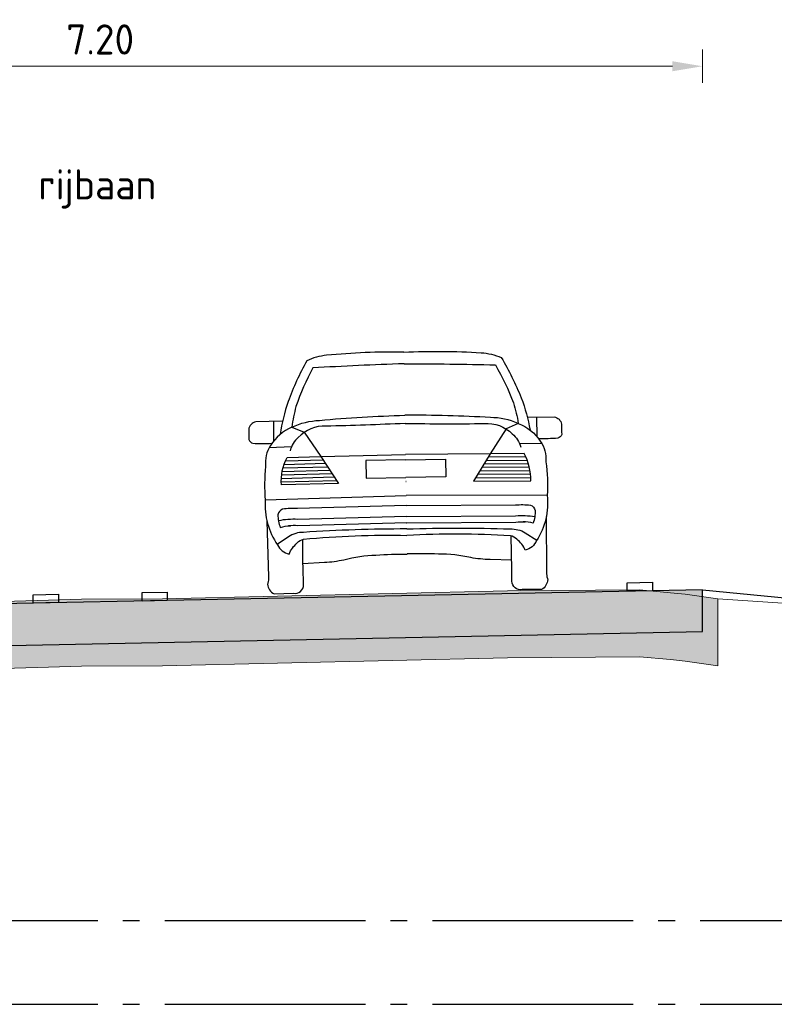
# Model space of a CAD drawing. Header units: metres. Extents: x 180716 to 180809, y 418548 to 418668.
# Tile 16 of 148: x 180733.5 to 180738.01, y 418574.36 to 418580.25. Entities that reach past the tile are written whole.
import ezdxf

# ---------------------------------------------------------------- set-up
doc = ezdxf.new("R2010")
doc.units = ezdxf.units.M
doc.linetypes.add('AL-NAP_LIJN', pattern=[15.25, 12, -1.5, 0.25, -1.5])
doc.layers.get('0').update_dxf_attribs({"color": 30, "lineweight": 0})
doc.layers.get('Defpoints').update_dxf_attribs({"lineweight": 0})
for name, color, linetype, lineweight in [('B-WE-GW-BERM-GD', 253, 'Continuous', 0), ('B-WE-VH-M', 253, 'Continuous', 0), ('B-WE-VH-VERHARDING_ASFALT-GD', 253, 'Continuous', 0), ('N-WE-GW-BERM-GD', 90, 'Continuous', 30), ('N-WE-VH-M', 7, 'Continuous', 18), ('N-WE-VH-VERHARDING_ASFALT-GD', 210, 'Continuous', 30), ('N-WE-VW-MARKERING-GD', 7, 'Continuous', 30), ('N-WE-WH-WATERPEIL_WINTERPEIL-GD', 150, 'AL-NAP_LIJN', 25), ('N-WE-WH-WATERPEIL_ZOMERPEIL-GD', 150, 'AL-NAP_LIJN', 25), ('X-XX-AL-AANKLEDING-SD', 6, 'Continuous', 25)]:
    doc.layers.add(name, color=color, linetype=linetype, lineweight=lineweight)
doc.layers.add('B-WE-VH-VERHARDING_ASFALT-AD', color=253, linetype='Continuous', lineweight=0, transparency=0.5)
doc.layers.add('N-WE-VH-VERHARDING_ASFALT-AD', color=212, linetype='Continuous', lineweight=18, transparency=0.3)
doc.styles.add('NLCS-ISO-M100-T18', font='NLCS-ISO.ttf', dxfattribs={"height": 0.18})
doc.dimstyles.new('NLCS-M100-T18-PIJL_L2_H1', dxfattribs={"dimscale": 0.1, "dimtxt": 2.5, "dimasz": 1.8, "dimexe": 2, "dimexo": 2, "dimgap": 0.7, "dimtad": 1, "dimzin": 0, "dimdsep": 46, "dimtxsty": 'NLCS-ISO-M100-T18', "dimcen": 0, "dimdle": 2, "dimclrd": 256, "dimclre": 256, "dimclrt": 1, "dimadec": 1, "dimazin": 0, "dimtfac": 1, "dimtdec": 3, "dimtofl": 0, "dimtmove": 0, "dimatfit": 3, "dimfxl": 2, "dimfxlon": 1, "dimtfillclr": 256, "dimtolj": 1, "dimtzin": 0, "dimlwd": -1, "dimlwe": -1, "dimarcsym": 0})

# ---------------------------------------------------------------- blocks, each defined once
blk = doc.blocks.new('*D27')
at = {"layer": 'Defpoints', "color": 0, "transparency": 16777216}
for p in [(180737.5810258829, 418579.9685370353), (180730.381025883, 418579.5008105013), (180737.5810258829, 418579.5008105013)]:
    blk.add_point(p, dxfattribs=at)
at = {"layer": 'N-WE-VH-M', "transparency": 16777216}
for p, q in [((180730.381025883, 418579.8685370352), (180730.381025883, 418580.0685370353)), ((180737.5810258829, 418579.8685370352), (180737.5810258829, 418580.0685370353)), ((180730.561025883, 418579.9685370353), (180737.401025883, 418579.9685370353))]:
    blk.add_line(p, q, dxfattribs=at)
for points in [[(180730.561025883, 418579.9985370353), (180730.561025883, 418579.9385370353), (180730.381025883, 418579.9685370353)], [(180737.401025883, 418579.9985370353), (180737.401025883, 418579.9385370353), (180737.5810258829, 418579.9685370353)]]:
    blk.add_solid(points, dxfattribs=at)
at = {"layer": 'N-WE-VH-M', "color": 1, "transparency": 16777216, "insert": (180733.9810258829, 418580.1285370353), "char_height": 0.18, "attachment_point": 5, "style": 'NLCS-ISO-M100-T18'}
blk.add_mtext('\\A1;7.20', dxfattribs=at)
blk = doc.blocks.new('SAL-AANKLEDING_AUTO2_ACHTERAANZICHT-D')
for points in [[(4.440892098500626e-16, 1.430253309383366, 0.02613860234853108), (-0.4616485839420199, 1.419021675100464, 0.07661489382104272), (-0.5813669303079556, 1.388175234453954, 0.03666797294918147), (-0.6969704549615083, 1.145604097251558, 0.04913597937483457), (-0.7464483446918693, 0.9515987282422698, 2.196377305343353)], [(4.440892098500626e-16, 1.430253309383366, -0.02613860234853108), (0.4616485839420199, 1.419021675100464, -0.07661489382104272), (0.5813669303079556, 1.388175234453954, -0.03666797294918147), (0.6969704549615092, 1.145604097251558, -0.04913597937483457), (0.7464483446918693, 0.9515987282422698, -2.196377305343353)], [(-5.589400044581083e-06, 1.360676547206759, 0.005851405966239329), (-0.545667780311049, 1.344526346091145, 0.04085810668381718), (-0.6501764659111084, 1.115670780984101, 0.0349975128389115), (-0.6766741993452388, 0.9930433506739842, -0.1007371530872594), (-0.5105591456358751, 1.030315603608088, -0.01752609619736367), (-3.034991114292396e-05, 1.052458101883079, 0.2892893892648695)], [(5.589400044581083e-06, 1.360676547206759, -0.005851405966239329), (0.5456677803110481, 1.344526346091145, -0.04085810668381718), (0.6501764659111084, 1.115670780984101, -0.0349975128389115), (0.6766741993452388, 0.9930433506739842, 0.1007371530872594), (0.5105591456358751, 1.030315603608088, 0.01752609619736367), (3.034991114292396e-05, 1.052458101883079, -0.2892893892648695)], [(-0.7315395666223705, 1.029056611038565), (-0.8907814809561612, 1.027783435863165, 0.3476511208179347), (-0.9348137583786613, 0.9831402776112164, -0.01669251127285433), (-0.9350017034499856, 0.9225175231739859, 0.2222222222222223), (-0.9113959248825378, 0.9002189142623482, 0.01535152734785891), (-0.7971221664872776, 0.898170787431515, -1.76727317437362)], [(-3.429406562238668e-05, 1.00336133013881, -0.004258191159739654), (-0.4731833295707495, 0.9950094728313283, 0.2228598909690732), (-0.6398109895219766, 0.9309233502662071, 0.1396139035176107), (-0.6898579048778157, 0.8510146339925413, 2.585177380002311)], [(3.429406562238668e-05, 1.00336133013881, 0.004258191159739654), (0.4731833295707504, 0.9950094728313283, -0.2228598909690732), (0.6398109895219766, 0.9309233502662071, -0.1396139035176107), (0.6898579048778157, 0.8510146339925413, -2.585177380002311)], [(0.7315395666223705, 1.029056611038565), (0.8907814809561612, 1.027783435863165, -0.3476511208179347), (0.9348137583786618, 0.9831402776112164, 0.01669251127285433), (0.9350017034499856, 0.9225175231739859, -0.2222222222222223), (0.9113959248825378, 0.9002189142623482, -0.01535152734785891), (0.7971221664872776, 0.898170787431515, 1.76727317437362)], [(-0.6766741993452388, 0.9930433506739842, 0.1536036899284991), (-0.8063094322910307, 0.884707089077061, 0.1756729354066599), (-0.8378713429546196, 0.7606592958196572, 0.04629192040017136), (-0.8430091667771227, 0.5601565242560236, 0.1693775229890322), (-0.7740873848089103, 0.2909360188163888, 0.2362105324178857), (-0.7061289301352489, 0.2348061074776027, -0.1175878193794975), (-0.656320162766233, 0.3006703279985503, -0.1523203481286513), (-0.6186474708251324, 0.3221615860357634, -0.02787636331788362), (-8.798739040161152e-05, 0.3349876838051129, 3.882497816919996)], [(0.6766741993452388, 0.9930433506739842, -0.1536036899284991), (0.8063094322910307, 0.884707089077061, -0.1756729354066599), (0.8378713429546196, 0.7606592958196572, -0.04629192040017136), (0.8430091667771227, 0.5601565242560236, -0.1693775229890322), (0.7740873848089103, 0.2909360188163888, -0.2362105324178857), (0.7061289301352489, 0.2348061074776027, 0.1175878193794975), (0.656320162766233, 0.3006703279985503, 0.1523203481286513), (0.6186474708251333, 0.3221615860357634, 0.02787636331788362), (8.798739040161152e-05, 0.3349876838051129, -3.882497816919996)], [(-0.5056978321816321, 0.8147836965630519), (-0.4034306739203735, 0.6517955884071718), (-0.7453448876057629, 0.6484400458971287, -0.1358112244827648), (-0.7085329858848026, 0.812198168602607), (-0.5056978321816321, 0.8147836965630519)], [(0.5056978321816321, 0.8147836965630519), (0.4034306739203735, 0.6517955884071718), (0.7453448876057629, 0.6484400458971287, 0.1358112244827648), (0.7085329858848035, 0.812198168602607), (0.5056978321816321, 0.8147836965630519)], [(-0.7406856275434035, 0.5036530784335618, 0.2365543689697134), (-0.7690086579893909, 0.4711179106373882, 0.08143002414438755), (-0.7558164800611, 0.3948134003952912, -0.07099198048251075), (-0.6954821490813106, 0.4041644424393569, -0.006008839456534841)], [(-7.807566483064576e-05, 0.5125213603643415), (-0.6516970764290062, 0.5061791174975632, 0.0475829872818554), (-0.7406856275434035, 0.5036530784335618, 0.7309953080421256)], [(7.807566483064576e-05, 0.5125213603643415), (0.6516970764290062, 0.5061791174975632, -0.0475829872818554), (0.7406856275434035, 0.5036530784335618, -0.7309953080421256)], [(0.7406856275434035, 0.5036530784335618, -0.2365543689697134), (0.7690086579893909, 0.4711179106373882, -0.08143002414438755), (0.7558164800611, 0.3948134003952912, 0.07099198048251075), (0.6954821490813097, 0.4041644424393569, 0.006008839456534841)], [(-0.8348454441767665, 0.4344694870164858), (-0.8302482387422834, 0.1000278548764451, -0.2484929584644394)], [(-7.807566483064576e-05, 0.4475381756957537), (-0.6516970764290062, 0.4411959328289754, 0.06139574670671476), (-0.7662126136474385, 0.4347853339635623, 0.7309953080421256)], [(7.807566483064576e-05, 0.4475381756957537), (0.6516970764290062, 0.4411959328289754, -0.06139574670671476), (0.7662126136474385, 0.4347853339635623, -0.7309953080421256)], [(0.8348454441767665, 0.4344694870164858), (0.8302482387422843, 0.1000278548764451, 0.2484929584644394)], [(-8.490331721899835e-05, 0.3733781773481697, 0.01620402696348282), (-0.6172591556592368, 0.3630381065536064, 0.1466534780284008), (-0.7078130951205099, 0.3387648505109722), (-0.7760644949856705, 0.2939410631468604)], [(-7.807566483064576e-05, 0.4096313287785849), (-0.6516970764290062, 0.4032890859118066, 0.02966404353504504), (-0.7072716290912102, 0.4037006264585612, 0.7309953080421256)], [(8.21126252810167e-05, 0.4081166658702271, 3.568422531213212e-05), (-0.001031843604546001, 0.4080818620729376, 2.482915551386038)], [(-8.21126252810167e-05, 0.4081166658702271, -3.568422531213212e-05), (0.001031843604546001, 0.4080818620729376, -2.482915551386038)], [(7.807566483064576e-05, 0.4096313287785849), (0.6516970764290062, 0.4032890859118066, -0.02966404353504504), (0.7072716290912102, 0.4037006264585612, -0.7309953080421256)], [(8.490331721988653e-05, 0.3733781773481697, -0.01620402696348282), (0.617259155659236, 0.3630381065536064, -0.1466534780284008), (0.7078130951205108, 0.3387648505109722), (0.7760644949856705, 0.2939410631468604)], [(-0.7995630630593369, -0.002029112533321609), (-0.6834906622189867, 0, 0.4732745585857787), (-0.6224076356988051, 0.0508713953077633, -0.007714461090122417), (-0.622987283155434, 0.3210680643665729, -0.6325902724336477)], [(0.7995630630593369, -0.002029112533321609), (0.6834906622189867, 0, -0.4732745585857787), (0.6224076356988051, 0.0508713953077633, 0.007714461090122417), (0.622987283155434, 0.3210680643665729, 0.6325902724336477)], [(-0.6237161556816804, 0.177099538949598), (-0.4947011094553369, 0.1821235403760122, 0.03752420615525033), (-0.3795930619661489, 0.1956105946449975, -0.05794033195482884), (-0.1869567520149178, 0.2202384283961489, -0.01919793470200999), (-9.693201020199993e-05, 0.2236451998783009, -1.799571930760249)], [(0.6237161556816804, 0.177099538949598), (0.4947011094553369, 0.1821235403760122, -0.03752420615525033), (0.3795930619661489, 0.1956105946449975, 0.05794033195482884), (0.1869567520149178, 0.2202384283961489, 0.01919793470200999), (9.693201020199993e-05, 0.2236451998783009, 1.799571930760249)], [(-0.8302482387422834, 0.1000278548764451, -0.06773080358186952), (-0.8349896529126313, 0.06383793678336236, 0.08953268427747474), (-0.836885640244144, 0.05696027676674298, 0.4116406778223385)], [(0.8302482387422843, 0.1000278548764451, 0.06773080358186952), (0.8349896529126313, 0.06383793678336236, -0.08953268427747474), (0.836885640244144, 0.05696027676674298, -0.4116406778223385)], [(-0.836885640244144, 0.05696027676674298, 0.2471577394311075), (-0.7995630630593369, -0.002029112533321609, 0.4179660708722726)], [(0.836885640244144, 0.05696027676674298, -0.2471577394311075), (0.7995630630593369, -0.002029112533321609, -0.4179660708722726)]]:
    blk.add_lwpolyline(points, format="xyb")
for points in [[(-0.7867506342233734, 1.028615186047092), (-0.7868711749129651, 0.911445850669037)], [(0.7867506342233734, 1.028615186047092), (0.786871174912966, 0.911445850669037)], [(-0.6766741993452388, 0.9930433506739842), (-0.6041270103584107, 0.960675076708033), (-0.5056978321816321, 0.8147836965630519), (-4.915868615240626e-05, 0.8183267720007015)], [(0.6766741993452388, 0.9930433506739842), (0.6041270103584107, 0.960675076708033), (0.5056978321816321, 0.8147836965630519), (4.915868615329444e-05, 0.8183267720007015)], [(-0.6807379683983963, 0.8754053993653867), (-0.814881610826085, 0.8708350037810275)], [(0.6807379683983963, 0.8754053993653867), (0.814881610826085, 0.8708350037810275)], [(-0.7268669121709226, 0.7710886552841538), (-0.4797027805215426, 0.7733541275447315)], [(-0.7184605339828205, 0.7919165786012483), (-0.4926484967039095, 0.7939863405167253)], [(-5.172680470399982e-05, 0.7863588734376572), (-0.2381625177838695, 0.7860315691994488), (-0.23835472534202, 0.6807432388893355)], [(5.172680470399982e-05, 0.7863588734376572), (0.2381625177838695, 0.7860315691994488), (0.23835472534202, 0.6807432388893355)], [(0.7268669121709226, 0.7710886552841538), (0.4797027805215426, 0.7733541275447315)], [(0.7184605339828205, 0.7919165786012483), (0.4926484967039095, 0.7939863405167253)], [(-0.742502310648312, 0.7086927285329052), (-0.4408656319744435, 0.7114574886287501)], [(-0.7387910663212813, 0.7294776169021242), (-0.4538113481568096, 0.7320897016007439)], [(-0.7336061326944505, 0.7502760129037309), (-0.4667570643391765, 0.7527219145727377)], [(0.742502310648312, 0.7086927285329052), (0.4408656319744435, 0.7114574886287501)], [(0.7387910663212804, 0.7294776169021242), (0.4538113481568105, 0.7320897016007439)], [(0.7336061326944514, 0.7502760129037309), (0.4667570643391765, 0.7527219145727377)], [(-0.7457023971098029, 0.6671616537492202), (-0.4149741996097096, 0.6701930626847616)], [(-0.7447948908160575, 0.6879208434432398), (-0.4279199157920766, 0.6908252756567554)], [(-0.23835472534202, 0.6807432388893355), (-6.021289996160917e-05, 0.680724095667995)], [(6.217739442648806e-05, 0.6562701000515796), (-0.0003451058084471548, 0.6562746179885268)], [(-6.217739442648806e-05, 0.6562701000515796), (0.0003451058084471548, 0.6562746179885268)], [(0.23835472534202, 0.6807432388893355), (6.021289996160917e-05, 0.680724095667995)], [(0.7457023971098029, 0.6671616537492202), (0.4149741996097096, 0.6701930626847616)], [(0.7447948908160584, 0.6879208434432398), (0.4279199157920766, 0.6908252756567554)], [(-0.8430595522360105, 0.5609125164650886), (-6.890018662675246e-05, 0.5725848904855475)], [(0.8430595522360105, 0.5609125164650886), (6.890018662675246e-05, 0.5725848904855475)]]:
    blk.add_lwpolyline(points)

msp = doc.modelspace()

# ---------------------------------------------------------------- hatches: boundary and pattern name
at = {"layer": 'B-WE-VH-VERHARDING_ASFALT-AD'}
h = msp.add_hatch(color=256, dxfattribs=at)
h.dxf.hatch_style = 1
h.paths.add_polyline_path([(180730.3698364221, 418576.2705730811), (180730.3698364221, 418576.6705730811), (180730.374580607, 418576.6710923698), (180730.7862793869, 418576.704643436), (180732.3100278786, 418576.7388356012), (180733.6724588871, 418576.7779986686), (180733.8682270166, 418576.7841672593), (180734.3540400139, 418576.7869639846), (180736.4149081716, 418576.8343751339), (180737.2030310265, 418576.840966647), (180737.3882901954, 418576.8233085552), (180737.4771916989, 418576.8134496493), (180737.673114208, 418576.7856606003), (180737.673114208, 418576.3856606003), (180737.4771916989, 418576.4134496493), (180737.3882901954, 418576.4233085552), (180737.2030310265, 418576.440966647), (180736.4149081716, 418576.4343751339), (180734.3540400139, 418576.3869639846), (180733.8682270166, 418576.3841672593), (180733.6724588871, 418576.3779986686), (180732.3100278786, 418576.3388356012), (180730.7862793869, 418576.304643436), (180730.374580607, 418576.2710923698)])
at = {"layer": 'N-WE-VH-VERHARDING_ASFALT-AD'}
h = msp.add_hatch(color=256, dxfattribs=at)
h.dxf.hatch_style = 1
h.paths.add_polyline_path([(180737.581025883, 418576.7629971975), (180737.581025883, 418576.8405383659), (180730.381025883, 418576.6965383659), (180730.381025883, 418576.4464883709), (180737.581025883, 418576.5904883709)])

# ---------------------------------------------------------------- linework, layer by layer
at = {"layer": 'B-WE-GW-BERM-GD', "flags": 128}
msp.add_lwpolyline([(180726.4958140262, 418576.3314482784), (180730.0968112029, 418576.6464587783), (180730.369836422, 418576.6705730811), (180730.374580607, 418576.6710923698), (180730.7862793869, 418576.704643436), (180732.3100278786, 418576.7388356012), (180733.6724588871, 418576.7779986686), (180733.8682270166, 418576.7841672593), (180734.3540400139, 418576.7869639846), (180736.4149081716, 418576.8343751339), (180737.2030310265, 418576.840966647), (180737.3882901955, 418576.8233085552), (180737.4771916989, 418576.8134496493), (180737.673114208, 418576.7856606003), (180738.3297078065, 418576.7423339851), (180741.6559142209, 418576.4646869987), (180742.9404128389, 418576.4514171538), (180743.781025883, 418576.4328848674), (180744.6450159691, 418576.2618328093), (180745.8853283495, 418576.071088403), (180747.0005608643, 418575.2921464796)], dxfattribs=at)
at = {"layer": 'B-WE-VH-VERHARDING_ASFALT-GD', "flags": 128}
msp.add_lwpolyline([(180730.3698364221, 418576.2705730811), (180730.3698364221, 418576.6705730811), (180730.374580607, 418576.6710923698), (180730.7862793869, 418576.704643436), (180732.3100278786, 418576.7388356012), (180733.6724588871, 418576.7779986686), (180733.8682270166, 418576.7841672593), (180734.3540400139, 418576.7869639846), (180736.4149081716, 418576.8343751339), (180737.2030310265, 418576.840966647), (180737.3882901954, 418576.8233085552), (180737.4771916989, 418576.8134496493), (180737.673114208, 418576.7856606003), (180737.673114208, 418576.3856606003), (180737.4771916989, 418576.4134496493), (180737.3882901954, 418576.4233085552), (180737.2030310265, 418576.440966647), (180736.4149081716, 418576.4343751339), (180734.3540400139, 418576.3869639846), (180733.8682270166, 418576.3841672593), (180733.6724588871, 418576.3779986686), (180732.3100278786, 418576.3388356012), (180730.7862793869, 418576.304643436), (180730.374580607, 418576.2710923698)], close=True, dxfattribs=at)
at = {"layer": 'N-WE-GW-BERM-GD', "flags": 128}
msp.add_lwpolyline([(180737.581025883, 418576.8405383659), (180740.181025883, 418576.5877997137)], dxfattribs=at)
at = {"layer": 'N-WE-VH-VERHARDING_ASFALT-GD', "flags": 128}
msp.add_lwpolyline([(180737.581025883, 418576.7629971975), (180737.581025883, 418576.8405383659), (180730.381025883, 418576.6965383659), (180730.381025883, 418576.4464883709), (180737.581025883, 418576.5904883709)], close=True, dxfattribs=at)
at = {"layer": 'N-WE-VW-MARKERING-GD', "flags": 128}
for points in [[(180737.1310258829, 418576.8815539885), (180737.2810258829, 418576.8853039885), (180737.2810258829, 418576.8352883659), (180737.1310258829, 418576.8315383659)], [(180734.2310258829, 418576.8235539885), (180734.3810258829, 418576.8273039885), (180734.3810258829, 418576.7772883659), (180734.2310258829, 418576.7735383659)], [(180733.5810258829, 418576.8105539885), (180733.7310258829, 418576.8143039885), (180733.7310258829, 418576.7642883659), (180733.5810258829, 418576.7605383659)]]:
    msp.add_lwpolyline(points, close=True, dxfattribs=at)
at = {"layer": 'N-WE-WH-WATERPEIL_WINTERPEIL-GD', "ltscale": 0.1, "flags": 128}
msp.add_lwpolyline([(180716.7662699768, 418574.3639971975), (180752.9979285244, 418574.3639971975)], dxfattribs=at)
at = {"layer": 'N-WE-WH-WATERPEIL_ZOMERPEIL-GD', "ltscale": 0.1, "flags": 128}
msp.add_lwpolyline([(180716.7662699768, 418574.8639971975), (180752.9979285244, 418574.8639971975)], dxfattribs=at)

# ---------------------------------------------------------------- block references
at = {"layer": 'X-XX-AL-AANKLEDING-SD', "rotation": 0.9472066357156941}
msp.add_blockref('SAL-AANKLEDING_AUTO2_ACHTERAANZICHT-D', (180735.8193500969, 418576.8307792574), dxfattribs=at)

# ---------------------------------------------------------------- texts
at = {"layer": 'B-WE-VH-M', "insert": (180733.6114159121, 418579.3524059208), "char_height": 0.18, "attachment_point": 1, "style": 'NLCS-ISO-M100-T18'}
msp.add_mtext_dynamic_manual_height_columns('rijbaan', width=1.402386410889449, gutter_width=12.5, heights=[0], dxfattribs=at)

# ---------------------------------------------------------------- dimensions: what is measured, and where the dimension line sits
at = {"layer": 'N-WE-VH-M'}
dim = msp.add_linear_dim(base=(180737.5810258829, 418579.9685370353), p1=(180730.381025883, 418579.5008105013), p2=(180737.5810258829, 418579.5008105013), dimstyle='NLCS-M100-T18-PIJL_L2_H1', override={"dimexe": 1, "dimexo": 1, "dimdle": 1, "dimtofl": 1, "dimfxl": 1}, dxfattribs=at)
dim.commit()
dim.dimension.update_dxf_attribs({"geometry": '*D27', "text_midpoint": (180733.9810258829, 418580.1285370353)})

doc.saveas('drawing.dxf')
